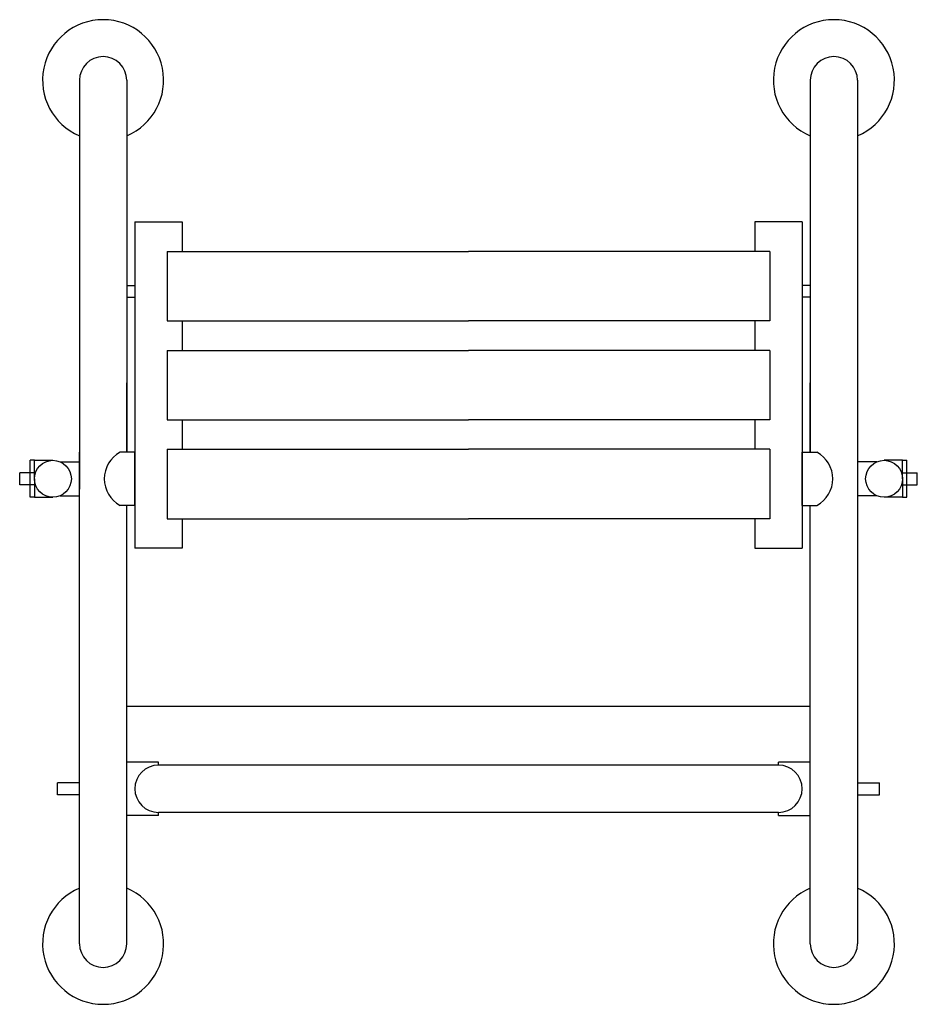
# Model space of a CAD drawing. Header units: millimetres. Extents: x 4335.303 to 4335.911, y 2904.721 to 2905.388.
import ezdxf

# ---------------------------------------------------------------- set-up
doc = ezdxf.new("R2010")
doc.units = ezdxf.units.MM
doc.layers.add('SANINDUSA', color=3, linetype='Continuous')

msp = doc.modelspace()

# ---------------------------------------------------------------- linework, layer by layer
at = {"layer": 'SANINDUSA'}
for p, q in [((4335.34358, 2905.34658), (4335.34358, 2905.06958)), ((4335.37558, 2905.34658), (4335.37558, 2905.09458)), ((4335.83858, 2905.34658), (4335.83858, 2905.09458)), ((4335.87058, 2905.34658), (4335.87058, 2904.76158)), ((4335.38108, 2905.25056), (4335.38108, 2905.02958)), ((4335.38108, 2905.25056), (4335.41308, 2905.25056)), ((4335.41308, 2905.25056), (4335.41308, 2905.23056)), ((4335.80108, 2905.25056), (4335.80108, 2905.23056)), ((4335.83308, 2905.25056), (4335.80108, 2905.25056)), ((4335.83308, 2905.25056), (4335.83308, 2905.02958)), ((4335.40308, 2905.23056), (4335.40308, 2905.18356)), ((4335.40308, 2905.23056), (4335.60708, 2905.23056)), ((4335.81108, 2905.23056), (4335.60708, 2905.23056)), ((4335.81108, 2905.23056), (4335.81108, 2905.18356)), ((4335.37558, 2905.20756), (4335.38108, 2905.20756)), ((4335.83858, 2905.20756), (4335.83308, 2905.20756)), ((4335.37558, 2905.19956), (4335.38108, 2905.19956)), ((4335.83858, 2905.19956), (4335.83308, 2905.19956)), ((4335.40308, 2905.18356), (4335.60708, 2905.18356)), ((4335.41308, 2905.18356), (4335.41308, 2905.16356)), ((4335.81108, 2905.18356), (4335.60708, 2905.18356)), ((4335.80108, 2905.18356), (4335.80108, 2905.16356)), ((4335.40308, 2905.16356), (4335.40308, 2905.11656)), ((4335.40308, 2905.16356), (4335.60708, 2905.16356)), ((4335.81108, 2905.16356), (4335.60708, 2905.16356)), ((4335.81108, 2905.16356), (4335.81108, 2905.11656)), ((4335.37558, 2905.09458), (4335.37558, 2905.14158)), ((4335.83858, 2905.09458), (4335.83858, 2905.14158)), ((4335.40308, 2905.11656), (4335.60708, 2905.11656)), ((4335.41308, 2905.11656), (4335.41308, 2905.09656)), ((4335.81108, 2905.11656), (4335.60708, 2905.11656)), ((4335.80108, 2905.11656), (4335.80108, 2905.09656)), ((4335.34358, 2905.05858), (4335.34358, 2905.09458)), ((4335.38108, 2905.09458), (4335.37108, 2905.09458)), ((4335.38108, 2905.05858), (4335.38108, 2905.09458)), ((4335.40308, 2905.09656), (4335.40308, 2905.04956)), ((4335.40308, 2905.09656), (4335.60708, 2905.09656)), ((4335.81108, 2905.09656), (4335.60708, 2905.09656)), ((4335.81108, 2905.09656), (4335.81108, 2905.04956)), ((4335.83308, 2905.05858), (4335.83308, 2905.09458)), ((4335.83308, 2905.09458), (4335.84308, 2905.09458)), ((4335.31008, 2905.06408), (4335.31008, 2905.08908)), ((4335.31308, 2905.08908), (4335.31008, 2905.08908)), ((4335.31308, 2905.07658), (4335.31308, 2905.08908)), ((4335.31308, 2905.08908), (4335.32558, 2905.08908)), ((4335.33048, 2905.08808), (4335.34358, 2905.08808)), ((4335.88368, 2905.08808), (4335.87058, 2905.08808)), ((4335.90108, 2905.08908), (4335.88858, 2905.08908)), ((4335.90108, 2905.07658), (4335.90108, 2905.08908)), ((4335.90108, 2905.08908), (4335.90408, 2905.08908)), ((4335.90408, 2905.06408), (4335.90408, 2905.08908)), ((4335.31308, 2905.08058), (4335.30308, 2905.08058)), ((4335.30308, 2905.07258), (4335.30308, 2905.08058)), ((4335.31374, 2905.08058), (4335.31308, 2905.08058)), ((4335.90042, 2905.08058), (4335.90108, 2905.08058)), ((4335.90108, 2905.08058), (4335.91108, 2905.08058)), ((4335.91108, 2905.07258), (4335.91108, 2905.08058)), ((4335.31308, 2905.07258), (4335.30308, 2905.07258)), ((4335.31308, 2905.07658), (4335.31308, 2905.06408)), ((4335.31374, 2905.07258), (4335.31308, 2905.07258)), ((4335.90042, 2905.07258), (4335.90108, 2905.07258)), ((4335.90108, 2905.07658), (4335.90108, 2905.06408)), ((4335.90108, 2905.07258), (4335.91108, 2905.07258)), ((4335.34358, 2904.76158), (4335.34358, 2905.06958)), ((4335.31308, 2905.06408), (4335.31008, 2905.06408)), ((4335.31308, 2905.06408), (4335.32558, 2905.06408)), ((4335.33048, 2905.06508), (4335.34358, 2905.06508)), ((4335.38108, 2905.05858), (4335.37108, 2905.05858)), ((4335.37558, 2904.76158), (4335.37558, 2905.05858)), ((4335.83308, 2905.05858), (4335.84308, 2905.05858)), ((4335.83858, 2904.76158), (4335.83858, 2905.05858)), ((4335.88368, 2905.06508), (4335.87058, 2905.06508)), ((4335.90108, 2905.06408), (4335.88858, 2905.06408)), ((4335.90108, 2905.06408), (4335.90408, 2905.06408)), ((4335.40308, 2905.04956), (4335.60708, 2905.04956)), ((4335.41308, 2905.04956), (4335.41308, 2905.02958)), ((4335.81108, 2905.04956), (4335.60708, 2905.04956)), ((4335.80108, 2905.04956), (4335.80108, 2905.02958)), ((4335.41308, 2905.02958), (4335.38108, 2905.02958)), ((4335.80108, 2905.02958), (4335.83308, 2905.02958)), ((4335.37558, 2904.92258), (4335.83858, 2904.92258)), ((4335.39708, 2904.88458), (4335.37558, 2904.88458)), ((4335.39708, 2904.88258), (4335.39708, 2904.88458)), ((4335.81708, 2904.88258), (4335.39708, 2904.88258)), ((4335.83858, 2904.88458), (4335.81708, 2904.88458)), ((4335.81708, 2904.88258), (4335.81708, 2904.88458)), ((4335.32858, 2904.86245), (4335.32858, 2904.8707)), ((4335.34358, 2904.8707), (4335.32858, 2904.8707)), ((4335.87058, 2904.8707), (4335.88558, 2904.8707)), ((4335.88558, 2904.86245), (4335.88558, 2904.8707)), ((4335.34358, 2904.86245), (4335.32858, 2904.86245)), ((4335.34358, 2904.86245), (4335.34358, 2904.86245)), ((4335.87058, 2904.86245), (4335.88558, 2904.86245)), ((4335.39708, 2904.84858), (4335.37558, 2904.84858)), ((4335.81708, 2904.85058), (4335.39708, 2904.85058)), ((4335.39708, 2904.84858), (4335.39708, 2904.85058)), ((4335.81708, 2904.84858), (4335.81708, 2904.85058)), ((4335.81708, 2904.84858), (4335.83858, 2904.84858))]:
    msp.add_line(p, q, dxfattribs=at)
for centre in [(4335.32558, 2905.07658), (4335.88858, 2905.07658)]:
    msp.add_circle(centre, 0.0125, dxfattribs=at)
for centre, radius, start, end in [((4335.35958, 2905.34658), 0.041, 292.96968, 247.03032), ((4335.85458, 2905.34658), 0.041, 292.96968, 247.03032), ((4335.35958, 2905.34658), 0.016, 0, 180), ((4335.85458, 2905.34658), 0.016, 0, 180), ((4335.3808, 2905.07658), 0.02046, 118.36858, 241.63142), ((4335.83336, 2905.07658), 0.02046, 298.36858, 61.63142), ((4335.39708, 2904.86658), 0.016, 90, 270), ((4335.81708, 2904.86658), 0.016, 270, 90), ((4335.35958, 2904.76158), 0.041, 112.96968, 67.03032), ((4335.85458, 2904.76158), 0.041, 112.96968, 67.03032), ((4335.35958, 2904.76158), 0.016, 180, 0), ((4335.85458, 2904.76158), 0.016, 180, 0)]:
    msp.add_arc(centre, radius, start, end, dxfattribs=at)

doc.saveas('drawing.dxf')
